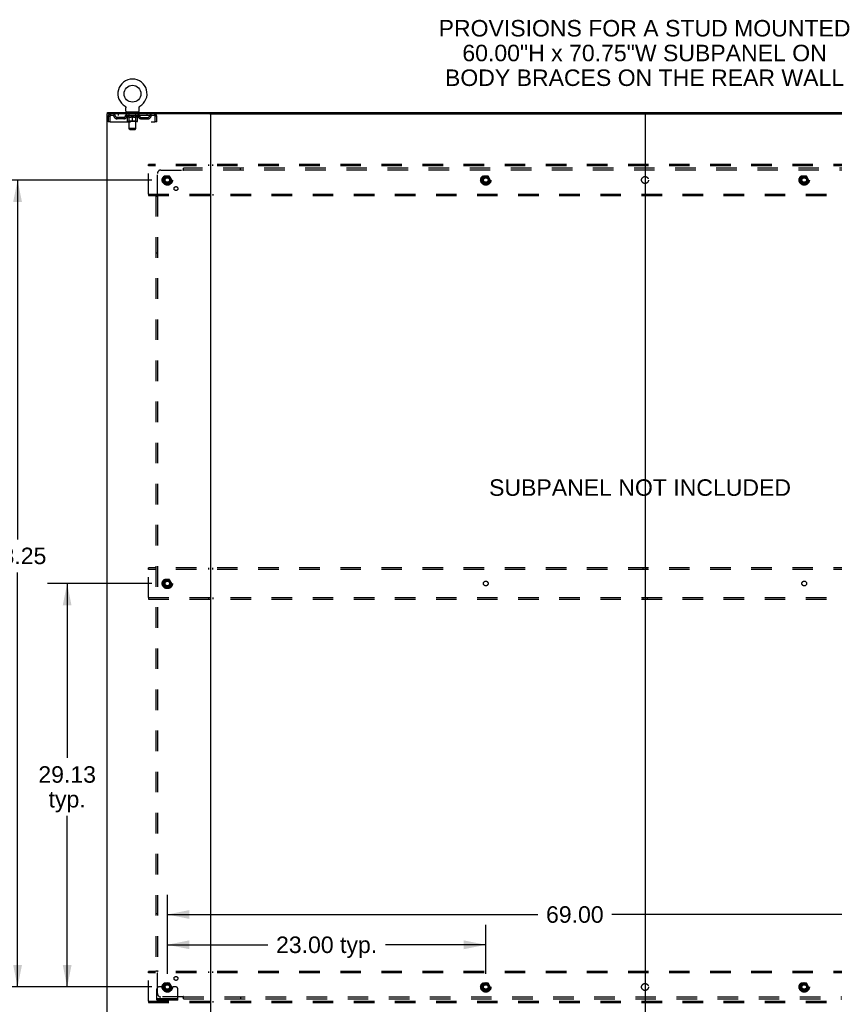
# Model space of a CAD drawing. Header units: inches. Extents: x 0 to 270, y 0 to 175.
# Tile 80 of 81: x 181 to 240, y 59 to 130. Entities that reach past the tile are written whole.
import ezdxf

# ---------------------------------------------------------------- set-up
doc = ezdxf.new("R2010")
doc.units = ezdxf.units.IN
doc.header["$LTSCALE"] = 14.84127
doc.header["$MEASUREMENT"] = 0
doc.linetypes.add('DOT', pattern=[0.2, 0.1, -0.1])
doc.linetypes.add('HIDDEN', pattern=[0.2, 0.1, -0.1])
doc.layers.get('0').update_dxf_attribs({"linetype": 'CONTINUOUS'})
for name, color, linetype in [('DEFAULT_2', 8, 'HIDDEN'), ('DIMENSIONS', 7, 'CONTINUOUS'), ('SUBPANEL', 7, 'CONTINUOUS')]:
    doc.layers.add(name, color=color, linetype=linetype)
doc.styles.get("Standard").update_dxf_attribs({"font": 'arial.ttf'})
doc.dimstyles.new('DIMSTYLE_1', dxfattribs={"dimtxt": 1.190476, "dimasz": 1.587302, "dimexe": 0.09, "dimexo": 0.07, "dimgap": 0.0375, "dimtad": 0, "dimtih": 1, "dimtoh": 1, "dimzin": 4, "dimdsep": 46, "dimtxsty": 'Standard', "dimblk": '_FILLED', "dimblk1": '_FILLED', "dimblk2": '_FILLED', "dimcen": 0.09, "dimadec": 3, "dimazin": 1, "dimtfac": 1, "dimtdec": 3, "dimtofl": 0, "dimtmove": 0, "dimatfit": 3, "dimldrblk": '_FILLED', "dimfxl": 0, "dimtolj": 1, "dimtzin": 4, "dimarcsym": 0})

# ---------------------------------------------------------------- blocks, each defined once
blk = doc.blocks.new('_FILLED')
at = {"color": 0, "linetype": 'ByBlock'}
blk.add_solid([(0, 0), (-1, 0.2), (-1, -0.2)], dxfattribs=at)
blk = doc.blocks.new('*D2')
at = {"layer": 'DIMENSIONS', "color": 2, "linetype": 'Continuous'}
for p, q in [((191.933, 60.924), (191.933, 64.454)), ((214.933, 60.924), (214.933, 64.454)), ((191.933, 63.025), (199.189, 63.025)), ((214.933, 63.025), (207.677, 63.025))]:
    blk.add_line(p, q, dxfattribs=at)
at = {"layer": 'DIMENSIONS', "color": 2, "linetype": 'Continuous', "xscale": 1.5873015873, "yscale": 1.5873015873, "zscale": 1.5873015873, "rotation": 180}
blk.add_blockref('_FILLED', (191.933, 63.025), dxfattribs=at)
at = {"layer": 'DIMENSIONS', "color": 2, "linetype": 'Continuous', "xscale": 1.5873015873, "yscale": 1.5873015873, "zscale": 1.5873015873}
blk.add_blockref('_FILLED', (214.933, 63.025), dxfattribs=at)
at = {"layer": 'DIMENSIONS', "color": 2, "linetype": 'Continuous', "insert": (203.433, 63.62), "char_height": 1.1905, "width": 7.29775, "attachment_point": 2, "line_spacing_factor": 0.9}
blk.add_mtext('23.00 typ.', dxfattribs=at)
blk = doc.blocks.new('*D3')
at = {"layer": 'DIMENSIONS', "color": 2, "linetype": 'Continuous'}
for p, q in [((190.822, 118.228), (179.683, 118.228)), ((181.112, 118.228), (181.112, 92.286)), ((181.112, 59.978), (181.112, 89.905)), ((190.822, 59.978), (179.683, 59.978))]:
    blk.add_line(p, q, dxfattribs=at)
at = {"layer": 'DIMENSIONS', "color": 2, "linetype": 'Continuous', "xscale": 1.5873015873, "yscale": 1.5873015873, "zscale": 1.5873015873}
for p, rotation in [((181.112, 118.228), 90), ((181.112, 59.978), 270)]:
    blk.add_blockref('_FILLED', p, dxfattribs=dict(at, rotation=rotation))
at = {"layer": 'DIMENSIONS', "color": 2, "linetype": 'Continuous', "insert": (181.112, 91.691), "char_height": 1.1905, "width": 4.16003, "attachment_point": 2, "line_spacing_factor": 0.9}
blk.add_mtext('58.25', dxfattribs=at)
blk = doc.blocks.new('*D4')
at = {"layer": 'DIMENSIONS', "color": 2, "linetype": 'Continuous'}
for p, q in [((191.933, 60.924), (191.933, 66.639)), ((260.933, 60.924), (260.933, 66.639)), ((191.933, 65.211), (218.687, 65.211)), ((260.933, 65.211), (224.038, 65.211))]:
    blk.add_line(p, q, dxfattribs=at)
at = {"layer": 'DIMENSIONS', "color": 2, "linetype": 'Continuous', "xscale": 1.5873015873, "yscale": 1.5873015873, "zscale": 1.5873015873, "rotation": 180}
blk.add_blockref('_FILLED', (191.933, 65.211), dxfattribs=at)
at = {"layer": 'DIMENSIONS', "color": 2, "linetype": 'Continuous', "xscale": 1.5873015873, "yscale": 1.5873015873, "zscale": 1.5873015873}
blk.add_blockref('_FILLED', (260.933, 65.211), dxfattribs=at)
at = {"layer": 'DIMENSIONS', "color": 2, "linetype": 'Continuous', "insert": (221.363, 65.806), "char_height": 1.1905, "width": 4.16003, "attachment_point": 2, "line_spacing_factor": 0.9}
blk.add_mtext('69.00', dxfattribs=at)
blk = doc.blocks.new('*D5')
at = {"layer": 'DIMENSIONS', "color": 2, "linetype": 'Continuous'}
for p, q in [((190.822, 89.103), (183.266, 89.103)), ((184.694, 89.103), (184.694, 76.508)), ((184.694, 59.978), (184.694, 72.342)), ((190.822, 59.978), (183.266, 59.978))]:
    blk.add_line(p, q, dxfattribs=at)
at = {"layer": 'DIMENSIONS', "color": 2, "linetype": 'Continuous', "xscale": 1.5873015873, "yscale": 1.5873015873, "zscale": 1.5873015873}
for p, rotation in [((184.694, 89.103), 90), ((184.694, 59.978), 270)]:
    blk.add_blockref('_FILLED', p, dxfattribs=dict(at, rotation=rotation))
at = {"layer": 'DIMENSIONS', "color": 2, "linetype": 'Continuous', "insert": (184.694, 75.913), "char_height": 1.1905, "width": 4.16003, "attachment_point": 2, "line_spacing_factor": 0.9}
blk.add_mtext('29.13\\Ptyp.', dxfattribs=at)

msp = doc.modelspace()

# ---------------------------------------------------------------- linework, layer by layer
at = {"color": 3, "linetype": 'Continuous'}
for p, q in [((187.558, 122.999), (187.558, 55.207)), ((194.999, 122.999), (187.558, 122.999)), ((187.61, 123.103), (265.256, 123.103)), ((195.058, 122.999), (195.058, 55.207))]:
    msp.add_line(p, q, dxfattribs=at)
at = {"color": 7, "linetype": 'Continuous'}
for p, q in [((187.61, 122.999), (187.61, 123.103)), ((188.876, 123.549), (188.876, 123.55)), ((188.876, 123.55), (188.879, 123.548)), ((188.879, 123.548), (188.881, 123.546)), ((188.881, 123.546), (188.883, 123.545)), ((188.883, 123.545), (188.886, 123.542)), ((188.886, 123.542), (188.89, 123.54)), ((188.89, 123.54), (188.893, 123.537)), ((188.893, 123.537), (188.896, 123.534)), ((188.896, 123.534), (188.9, 123.531)), ((188.9, 123.531), (188.903, 123.528)), ((188.903, 123.528), (188.906, 123.525)), ((188.906, 123.525), (188.908, 123.521)), ((188.908, 123.522), (188.911, 123.518)), ((188.911, 123.518), (188.914, 123.515)), ((188.914, 123.515), (188.916, 123.511)), ((188.916, 123.511), (188.918, 123.507)), ((188.918, 123.507), (188.921, 123.504)), ((188.921, 123.504), (188.923, 123.5)), ((188.923, 123.5), (188.925, 123.496)), ((188.925, 123.496), (188.927, 123.492)), ((188.926, 123.492), (188.928, 123.488)), ((188.928, 123.488), (188.93, 123.484)), ((188.93, 123.484), (188.931, 123.48)), ((188.937, 123.45), (188.937, 123.446)), ((188.937, 123.446), (188.937, 123.442)), ((188.937, 123.193), (188.937, 123.442)), ((188.974, 123.133), (188.974, 123.103)), ((189.849, 123.133), (188.974, 123.133)), ((189.849, 123.133), (189.849, 123.103)), ((189.887, 123.193), (189.887, 123.442)), ((189.892, 123.476), (189.893, 123.48)), ((189.893, 123.48), (189.894, 123.484)), ((189.894, 123.484), (189.896, 123.488)), ((189.896, 123.488), (189.897, 123.492)), ((189.897, 123.492), (189.899, 123.496)), ((189.899, 123.496), (189.901, 123.5)), ((189.901, 123.5), (189.903, 123.504)), ((189.903, 123.504), (189.905, 123.507)), ((189.905, 123.507), (189.908, 123.511)), ((189.908, 123.511), (189.91, 123.515)), ((189.91, 123.515), (189.913, 123.518)), ((189.913, 123.518), (189.916, 123.522)), ((189.916, 123.521), (189.918, 123.525)), ((189.918, 123.525), (189.921, 123.528)), ((189.921, 123.528), (189.924, 123.531)), ((189.924, 123.531), (189.927, 123.534)), ((189.927, 123.534), (189.931, 123.537)), ((189.931, 123.537), (189.934, 123.54)), ((189.934, 123.54), (189.938, 123.542)), ((189.937, 123.542), (189.941, 123.545)), ((189.941, 123.545), (189.943, 123.546)), ((189.941, 123.545), (189.943, 123.546)), ((189.943, 123.546), (189.945, 123.548)), ((189.945, 123.548), (189.948, 123.55)), ((189.948, 123.55), (189.948, 123.549)), ((194.999, 122.999), (257.867, 122.999)), ((226.433, 122.999), (226.433, 55.207))]:
    msp.add_line(p, q, dxfattribs=at)
for points in [[(188.931, 123.48), (188.932, 123.476), (188.933, 123.471), (188.934, 123.467), (188.935, 123.463), (188.936, 123.459), (188.936, 123.454), (188.937, 123.45), (188.937, 123.446)], [(189.887, 123.442), (189.887, 123.446), (189.887, 123.45), (189.888, 123.454), (189.888, 123.459), (189.889, 123.463), (189.89, 123.467), (189.89, 123.471), (189.892, 123.476)], [(189.887, 123.446), (189.887, 123.45), (189.888, 123.454), (189.888, 123.459), (189.889, 123.463)]]:
    msp.add_lwpolyline(points, dxfattribs=at)
msp.add_circle((189.412, 124.457), 0.609, dxfattribs=at)
for centre, radius, start, end in [((189.412, 124.457), 1.054, 300.39933, 239.60066), ((188.997, 123.193), 0.06, 180, 270), ((189.827, 123.193), 0.06, 270, 360)]:
    msp.add_arc(centre, radius, start, end, dxfattribs=at)
at = {"layer": 'DEFAULT_2', "color": 8, "linetype": 'HIDDEN'}
for p, q in [((187.829, 122.999), (187.829, 122.895)), ((188.381, 122.999), (188.381, 122.895)), ((188.876, 123.55), (188.876, 123.55)), ((188.881, 123.546), (188.883, 123.545)), ((188.974, 122.895), (188.974, 122.999)), ((189.067, 123.133), (189.067, 123.103)), ((189.102, 123.043), (189.102, 123.123)), ((189.171, 123.033), (189.112, 123.033)), ((189.163, 121.943), (189.163, 123.023)), ((189.712, 123.033), (189.653, 123.033)), ((189.661, 121.943), (189.661, 123.023)), ((189.722, 123.043), (189.722, 123.123)), ((189.757, 123.133), (189.757, 123.103)), ((189.849, 122.895), (189.849, 122.999)), ((190.443, 122.999), (190.443, 122.895)), ((190.995, 122.999), (190.995, 122.895)), ((190.997, 122.998), (190.995, 122.999)), ((187.662, 122.832), (187.662, 122.436)), ((187.662, 122.832), (187.766, 122.832)), ((187.766, 122.436), (187.662, 122.436)), ((187.766, 122.832), (187.766, 122.436)), ((187.796, 122.436), (187.796, 122.832)), ((187.796, 122.436), (191.028, 122.436)), ((190.995, 122.895), (187.829, 122.895)), ((188.297, 122.644), (188.297, 122.748)), ((188.78, 122.748), (188.297, 122.748)), ((188.78, 122.644), (188.297, 122.644)), ((188.547, 122.644), (188.547, 122.748)), ((188.906, 122.858), (188.906, 122.895)), ((189.033, 122.768), (188.906, 122.858)), ((189.918, 122.858), (188.906, 122.858)), ((188.913, 122.89), (188.913, 122.895)), ((188.92, 122.887), (188.92, 122.89)), ((188.92, 122.887), (189.904, 122.887)), ((188.927, 122.887), (188.927, 122.89)), ((188.928, 122.887), (188.928, 122.89)), ((188.936, 122.89), (188.936, 122.895)), ((188.949, 122.887), (188.949, 122.89)), ((188.951, 122.887), (188.951, 122.89)), ((188.974, 122.89), (188.974, 122.895)), ((188.985, 122.887), (188.985, 122.89)), ((188.987, 122.887), (188.987, 122.89)), ((189.151, 122.889), (188.99, 122.889)), ((189.024, 122.89), (189.024, 122.895)), ((189.025, 122.887), (189.025, 122.889)), ((189.026, 122.887), (189.026, 122.889)), ((189.028, 122.887), (189.028, 122.889)), ((189.033, 122.768), (189.041, 122.768)), ((189.034, 122.887), (189.034, 122.89)), ((189.034, 122.887), (189.034, 122.889)), ((189.037, 122.887), (189.037, 122.89)), ((189.039, 122.887), (189.039, 122.89)), ((189.041, 122.478), (189.041, 122.803)), ((189.043, 122.887), (189.043, 122.889)), ((189.054, 122.887), (189.054, 122.889)), ((189.069, 122.887), (189.069, 122.891)), ((189.069, 122.887), (189.069, 122.889)), ((189.753, 122.449), (189.071, 122.449)), ((189.085, 122.887), (189.085, 122.889)), ((189.087, 122.89), (189.087, 122.895)), ((189.094, 122.887), (189.094, 122.89)), ((189.098, 122.887), (189.098, 122.89)), ((189.105, 122.887), (189.105, 122.889)), ((189.114, 122.887), (189.114, 122.893)), ((189.126, 122.887), (189.126, 122.889)), ((189.129, 122.887), (189.129, 122.889)), ((189.162, 122.48), (189.13, 122.449)), ((189.151, 122.887), (189.151, 122.889)), ((189.204, 122.889), (189.155, 122.889)), ((189.155, 122.768), (189.299, 122.768)), ((189.159, 122.89), (189.159, 122.895)), ((189.162, 122.48), (189.162, 122.855)), ((189.662, 122.48), (189.162, 122.48)), ((189.164, 122.887), (189.164, 122.89)), ((189.168, 122.887), (189.168, 122.89)), ((189.173, 122.887), (189.173, 122.894)), ((189.176, 122.887), (189.176, 122.889)), ((189.185, 122.887), (189.185, 122.889)), ((189.204, 122.887), (189.204, 122.889)), ((189.264, 122.889), (189.217, 122.889)), ((189.233, 122.887), (189.233, 122.889)), ((189.239, 122.89), (189.239, 122.895)), ((189.242, 122.887), (189.242, 122.89)), ((189.244, 122.887), (189.244, 122.894)), ((189.246, 122.887), (189.246, 122.89)), ((189.252, 122.887), (189.252, 122.89)), ((189.264, 122.887), (189.264, 122.889)), ((189.328, 122.889), (189.285, 122.889)), ((189.295, 122.887), (189.295, 122.889)), ((189.32, 122.889), (189.382, 122.893)), ((189.324, 122.89), (189.324, 122.895)), ((189.324, 122.89), (189.324, 122.895)), ((189.324, 122.895), (189.324, 122.895)), ((189.324, 122.887), (189.324, 122.89)), ((189.328, 122.887), (189.328, 122.89)), ((189.328, 122.887), (189.328, 122.889)), ((189.329, 122.887), (189.329, 122.89)), ((189.357, 122.889), (189.408, 122.889)), ((189.361, 122.887), (189.361, 122.889)), ((189.365, 122.889), (189.365, 122.892)), ((189.382, 122.889), (189.382, 122.893)), ((189.395, 122.887), (189.395, 122.889)), ((189.41, 122.89), (189.41, 122.89)), ((189.41, 122.887), (189.41, 122.89)), ((189.41, 122.887), (189.41, 122.89)), ((189.412, 122.89), (189.412, 122.895)), ((189.412, 122.895), (189.503, 122.889)), ((189.412, 122.449), (189.412, 122.803)), ((189.414, 122.887), (189.414, 122.89)), ((189.414, 122.887), (189.414, 122.89)), ((189.414, 122.89), (189.414, 122.89)), ((189.429, 122.887), (189.429, 122.889)), ((189.429, 122.889), (189.467, 122.889)), ((189.463, 122.887), (189.463, 122.889)), ((189.495, 122.887), (189.495, 122.89)), ((189.495, 122.887), (189.495, 122.889)), ((189.496, 122.887), (189.496, 122.89)), ((189.496, 122.889), (189.539, 122.889)), ((189.499, 122.89), (189.499, 122.895)), ((189.499, 122.895), (189.5, 122.895)), ((189.499, 122.887), (189.499, 122.89)), ((189.5, 122.89), (189.5, 122.895)), ((189.525, 122.768), (189.669, 122.768)), ((189.529, 122.887), (189.529, 122.889)), ((189.56, 122.887), (189.56, 122.889)), ((189.56, 122.889), (189.607, 122.889)), ((189.572, 122.887), (189.572, 122.89)), ((189.578, 122.887), (189.578, 122.89)), ((189.58, 122.887), (189.58, 122.894)), ((189.582, 122.887), (189.582, 122.89)), ((189.585, 122.89), (189.585, 122.895)), ((189.591, 122.887), (189.591, 122.889)), ((189.62, 122.887), (189.62, 122.889)), ((189.62, 122.889), (189.669, 122.889)), ((189.639, 122.887), (189.639, 122.889)), ((189.648, 122.887), (189.648, 122.889)), ((189.651, 122.887), (189.651, 122.894)), ((189.656, 122.887), (189.656, 122.89)), ((189.66, 122.887), (189.66, 122.89)), ((189.662, 122.48), (189.662, 122.855)), ((189.662, 122.48), (189.694, 122.449)), ((189.665, 122.89), (189.665, 122.895)), ((189.673, 122.887), (189.673, 122.889)), ((189.673, 122.889), (189.834, 122.889)), ((189.695, 122.887), (189.695, 122.889)), ((189.697, 122.887), (189.697, 122.889)), ((189.71, 122.887), (189.71, 122.893)), ((189.719, 122.887), (189.719, 122.889)), ((189.726, 122.887), (189.726, 122.89)), ((189.73, 122.887), (189.73, 122.89)), ((189.737, 122.89), (189.737, 122.895)), ((189.738, 122.887), (189.738, 122.889)), ((189.755, 122.887), (189.755, 122.891)), ((189.755, 122.887), (189.755, 122.889)), ((189.77, 122.887), (189.77, 122.889)), ((189.781, 122.887), (189.781, 122.889)), ((189.782, 122.478), (189.782, 122.803)), ((189.782, 122.768), (189.791, 122.768)), ((189.784, 122.887), (189.784, 122.89)), ((189.787, 122.887), (189.787, 122.89)), ((189.79, 122.887), (189.79, 122.89)), ((189.79, 122.887), (189.79, 122.889)), ((189.791, 122.768), (189.918, 122.858)), ((189.796, 122.887), (189.796, 122.889)), ((189.798, 122.887), (189.798, 122.889)), ((189.799, 122.887), (189.799, 122.889)), ((189.8, 122.89), (189.8, 122.895)), ((189.837, 122.887), (189.837, 122.89)), ((189.839, 122.887), (189.839, 122.89)), ((189.85, 122.89), (189.85, 122.895)), ((189.873, 122.887), (189.873, 122.89)), ((189.875, 122.887), (189.875, 122.89)), ((189.888, 122.89), (189.888, 122.895)), ((189.896, 122.887), (189.896, 122.89)), ((189.896, 122.887), (189.896, 122.89)), ((189.904, 122.887), (189.904, 122.89)), ((189.91, 122.89), (189.91, 122.895)), ((189.918, 122.858), (189.918, 122.895)), ((190.044, 122.748), (190.527, 122.748)), ((190.044, 122.644), (190.527, 122.644)), ((190.277, 122.644), (190.277, 122.748)), ((190.527, 122.644), (190.527, 122.748)), ((191.028, 122.832), (191.028, 122.436)), ((191.058, 122.436), (191.058, 122.832)), ((191.162, 122.832), (191.058, 122.832)), ((191.162, 122.436), (191.058, 122.436)), ((191.162, 122.436), (191.162, 122.832)), ((189.223, 121.883), (189.163, 121.943)), ((189.661, 121.943), (189.163, 121.943)), ((189.223, 121.883), (189.601, 121.883)), ((189.601, 121.883), (189.661, 121.943)), ((190.558, 119.249), (190.558, 119.353)), ((262.308, 119.353), (190.558, 119.353)), ((190.558, 117.207), (190.558, 119.249)), ((262.308, 119.249), (190.558, 119.249)), ((194.908, 119.353), (194.908, 119.249)), ((195.208, 119.249), (195.208, 119.353)), ((226.283, 119.353), (226.283, 119.249)), ((226.583, 119.249), (226.583, 119.353)), ((191.77, 118.5), (191.615, 118.233)), ((191.615, 118.223), (191.77, 117.955)), ((192.087, 118.505), (191.779, 118.505)), ((192.25, 118.233), (192.096, 118.5)), ((192.096, 117.955), (192.25, 118.223)), ((214.77, 118.5), (214.615, 118.233)), ((214.615, 118.223), (214.77, 117.955)), ((215.087, 118.505), (214.779, 118.505)), ((215.25, 118.233), (215.096, 118.5)), ((215.096, 117.955), (215.25, 118.223)), ((237.77, 118.5), (237.615, 118.233)), ((237.615, 118.223), (237.77, 117.955)), ((238.087, 118.505), (237.779, 118.505)), ((238.25, 118.233), (238.096, 118.5)), ((238.096, 117.955), (238.25, 118.223)), ((192.087, 117.95), (191.779, 117.95)), ((215.087, 117.95), (214.779, 117.95)), ((238.087, 117.95), (237.779, 117.95)), ((190.558, 117.207), (190.558, 117.103)), ((190.558, 117.207), (262.308, 117.207)), ((190.558, 117.103), (262.308, 117.103)), ((194.908, 117.207), (194.908, 117.103)), ((195.208, 117.207), (195.208, 117.103)), ((226.283, 117.207), (226.283, 117.103)), ((226.583, 117.207), (226.583, 117.103)), ((190.558, 90.124), (190.558, 90.228)), ((262.308, 90.228), (190.558, 90.228)), ((190.558, 88.082), (190.558, 90.124)), ((262.308, 90.124), (190.558, 90.124)), ((194.908, 90.228), (194.908, 90.124)), ((195.208, 90.124), (195.208, 90.228)), ((226.283, 90.228), (226.283, 90.124)), ((226.583, 90.124), (226.583, 90.228)), ((191.77, 89.375), (191.615, 89.108)), ((191.615, 89.098), (191.77, 88.83)), ((192.087, 89.38), (191.779, 89.38)), ((192.25, 89.108), (192.096, 89.375)), ((192.096, 88.83), (192.25, 89.098)), ((192.087, 88.825), (191.779, 88.825)), ((190.558, 88.082), (190.558, 87.978)), ((190.558, 88.082), (262.308, 88.082)), ((190.558, 87.978), (262.308, 87.978)), ((194.908, 88.082), (194.908, 87.978)), ((195.208, 88.082), (195.208, 87.978)), ((226.283, 88.082), (226.283, 87.978)), ((226.583, 88.082), (226.583, 87.978)), ((190.558, 60.999), (190.558, 61.103)), ((262.308, 61.103), (190.558, 61.103)), ((190.558, 58.957), (190.558, 60.999)), ((262.308, 60.999), (190.558, 60.999)), ((194.908, 61.103), (194.908, 60.999)), ((195.208, 60.999), (195.208, 61.103)), ((226.283, 61.103), (226.283, 60.999)), ((226.583, 60.999), (226.583, 61.103)), ((191.183, 59.03), (191.183, 59.853)), ((191.397, 59.978), (191.308, 59.978)), ((191.519, 59.978), (191.397, 59.978)), ((191.758, 59.978), (191.519, 59.978)), ((191.77, 60.25), (191.615, 59.983)), ((191.615, 59.973), (191.77, 59.705)), ((192.087, 60.255), (191.779, 60.255)), ((192.25, 59.983), (192.096, 60.25)), ((192.096, 59.705), (192.25, 59.973)), ((192.108, 59.978), (192.347, 59.978)), ((192.469, 59.978), (192.347, 59.978)), ((192.558, 59.978), (192.469, 59.978)), ((192.683, 59.03), (192.683, 59.853)), ((214.77, 60.25), (214.615, 59.983)), ((214.615, 59.973), (214.77, 59.705)), ((215.087, 60.255), (214.779, 60.255)), ((215.25, 59.983), (215.096, 60.25)), ((215.096, 59.705), (215.25, 59.973)), ((237.77, 60.25), (237.615, 59.983)), ((237.615, 59.973), (237.77, 59.705)), ((238.087, 60.255), (237.779, 60.255)), ((238.25, 59.983), (238.096, 60.25)), ((238.096, 59.705), (238.25, 59.973)), ((192.683, 59.134), (191.183, 59.134)), ((192.683, 59.03), (191.183, 59.03)), ((191.43, 59.03), (191.43, 59.134)), ((191.686, 59.03), (191.686, 59.134)), ((192.087, 59.7), (191.779, 59.7)), ((192.18, 59.03), (192.18, 59.134)), ((192.436, 59.03), (192.436, 59.134)), ((215.087, 59.7), (214.779, 59.7)), ((238.087, 59.7), (237.779, 59.7)), ((190.558, 58.957), (190.558, 58.853)), ((190.558, 58.957), (262.308, 58.957)), ((190.558, 58.853), (262.308, 58.853)), ((194.908, 58.957), (194.908, 58.853)), ((195.208, 58.957), (195.208, 58.853)), ((226.283, 58.957), (226.283, 58.853)), ((226.583, 58.957), (226.583, 58.853))]:
    msp.add_line(p, q, dxfattribs=at)
for points in [[(187.829, 122.999), (187.827, 122.998), (187.824, 122.995), (187.822, 122.989), (187.82, 122.982), (187.817, 122.973), (187.815, 122.962), (187.812, 122.95), (187.81, 122.936), (187.808, 122.921), (187.805, 122.904), (187.803, 122.887), (187.801, 122.869), (187.798, 122.851), (187.796, 122.832)], [(190.997, 122.998), (191, 122.995), (191.002, 122.989), (191.004, 122.982), (191.007, 122.973), (191.009, 122.962), (191.011, 122.95), (191.014, 122.936), (191.016, 122.921), (191.019, 122.904), (191.021, 122.887), (191.023, 122.869), (191.026, 122.851), (191.028, 122.832)], [(187.829, 122.895), (187.827, 122.894), (187.824, 122.893), (187.822, 122.891), (187.82, 122.889), (187.817, 122.885), (187.815, 122.881), (187.812, 122.876), (187.81, 122.871), (187.808, 122.865), (187.805, 122.859), (187.803, 122.853), (187.801, 122.846), (187.798, 122.839), (187.796, 122.832)], [(189.161, 122.768), (189.142, 122.772), (189.122, 122.776), (189.102, 122.782), (189.082, 122.788), (189.062, 122.795), (189.041, 122.803)], [(189.041, 122.802), (189.061, 122.795), (189.08, 122.788), (189.099, 122.782), (189.118, 122.777), (189.137, 122.772), (189.155, 122.768)], [(189.412, 122.803), (189.391, 122.795), (189.371, 122.788), (189.351, 122.782), (189.331, 122.776), (189.311, 122.772), (189.291, 122.768)], [(189.299, 122.768), (189.318, 122.772), (189.336, 122.777), (189.355, 122.782), (189.374, 122.788), (189.393, 122.794), (189.412, 122.802)], [(189.533, 122.768), (189.513, 122.772), (189.493, 122.777), (189.473, 122.782), (189.453, 122.788), (189.433, 122.795), (189.412, 122.803)], [(189.412, 122.802), (189.431, 122.794), (189.451, 122.788), (189.469, 122.782), (189.488, 122.776), (189.506, 122.772), (189.525, 122.768)], [(189.782, 122.803), (189.762, 122.795), (189.742, 122.788), (189.722, 122.782), (189.702, 122.776), (189.682, 122.772), (189.663, 122.768)], [(189.669, 122.768), (189.687, 122.772), (189.706, 122.777), (189.725, 122.782), (189.744, 122.788), (189.763, 122.795), (189.782, 122.802)], [(191.004, 122.889), (191.002, 122.891), (191, 122.893), (190.997, 122.894), (190.995, 122.895)], [(191.004, 122.889), (191.007, 122.885), (191.009, 122.881), (191.011, 122.876), (191.014, 122.871), (191.016, 122.865), (191.019, 122.859), (191.021, 122.853), (191.023, 122.846), (191.026, 122.839), (191.028, 122.832)]]:
    msp.add_lwpolyline(points, dxfattribs=at)
for centre, radius in [((191.933, 118.228), 0.372), ((191.933, 118.228), 0.356), ((191.933, 118.228), 0.312), ((191.933, 118.228), 0.204), ((191.933, 118.228), 0.188), ((191.933, 118.228), 0.183), ((191.933, 118.228), 0.165), ((214.933, 118.228), 0.372), ((214.933, 118.228), 0.356), ((214.933, 118.228), 0.312), ((214.933, 118.228), 0.204), ((214.933, 118.228), 0.188), ((214.933, 118.228), 0.183), ((214.933, 118.228), 0.165), ((237.933, 118.228), 0.372), ((237.933, 118.228), 0.356), ((237.933, 118.228), 0.312), ((237.933, 118.228), 0.204), ((237.933, 118.228), 0.188), ((237.933, 118.228), 0.183), ((237.933, 118.228), 0.165), ((191.933, 89.103), 0.372), ((191.933, 89.103), 0.356), ((191.933, 89.103), 0.312), ((191.933, 89.103), 0.204), ((191.933, 89.103), 0.188), ((191.933, 89.103), 0.183), ((191.933, 89.103), 0.165), ((191.933, 59.978), 0.372), ((191.933, 59.978), 0.356), ((191.933, 59.978), 0.312), ((191.933, 59.978), 0.204), ((191.933, 59.978), 0.188), ((191.933, 59.978), 0.183), ((191.933, 59.978), 0.165), ((214.933, 59.978), 0.372), ((214.933, 59.978), 0.356), ((214.933, 59.978), 0.312), ((214.933, 59.978), 0.204), ((214.933, 59.978), 0.188), ((214.933, 59.978), 0.183), ((214.933, 59.978), 0.165), ((237.933, 59.978), 0.372), ((237.933, 59.978), 0.356), ((237.933, 59.978), 0.312), ((237.933, 59.978), 0.204), ((237.933, 59.978), 0.188), ((237.933, 59.978), 0.183), ((237.933, 59.978), 0.165)]:
    msp.add_circle(centre, radius, dxfattribs=at)
at = {"layer": 'DEFAULT_2', "color": 8, "linetype": 'DOT'}
for centre in [(191.933, 118.228), (214.933, 118.228), (237.933, 118.228), (191.933, 89.103), (214.933, 89.103), (237.933, 89.103), (191.933, 59.978), (214.933, 59.978), (237.933, 59.978)]:
    msp.add_circle(centre, 0.17, dxfattribs=at)
at = {"layer": 'DEFAULT_2', "color": 8, "linetype": 'HIDDEN'}
for centre, radius, start, end in [((187.829, 122.832), 0.167, 90, 180), ((188.008, 122.832), 0.167, 8.07163, 90), ((189.069, 122.832), 0.167, 90, 171.92837), ((189.092, 123.123), 0.01, 0, 90), ((189.112, 123.043), 0.01, 180, 270), ((189.153, 123.023), 0.01, 0, 90), ((189.671, 123.023), 0.01, 90, 180), ((189.712, 123.043), 0.01, 270, 360), ((189.732, 123.123), 0.01, 90, 180), ((189.754, 122.832), 0.167, 8.07163, 90), ((190.816, 122.832), 0.167, 90, 171.92837), ((190.995, 122.832), 0.167, 0, 90), ((187.829, 122.832), 0.063, 90, 180), ((188.009, 122.832), 0.0625, 7.98631, 90), ((188.297, 122.873), 0.229, 187.98631, 270), ((188.297, 122.873), 0.125, 188.07163, 270), ((188.78, 122.873), 0.125, 270, 351.92837), ((188.78, 122.873), 0.229, 270, 352.01369), ((189.069, 122.832), 0.0625, 90, 172.01369), ((189.071, 122.478), 0.0296, 180, 270), ((189.13, 122.855), 0.0318, 0, 90), ((189.694, 122.855), 0.0318, 90, 180), ((189.753, 122.478), 0.0296, 270, 360), ((189.755, 122.832), 0.0625, 7.98631, 90), ((190.044, 122.873), 0.229, 187.98631, 270), ((190.044, 122.873), 0.125, 188.07163, 270), ((190.527, 122.873), 0.125, 270, 351.92837), ((190.527, 122.873), 0.229, 270, 352.01369), ((190.815, 122.832), 0.0625, 90, 172.01369), ((190.995, 122.832), 0.063, 0, 90), ((191.624, 118.228), 0.01, 150.01268, 209.98829), ((191.779, 118.495), 0.01, 90.01235, 149.98915), ((192.087, 118.495), 0.01, 30.01204, 89.98872), ((192.242, 118.228), 0.01, 330.01268, 29.98829), ((214.624, 118.228), 0.01, 150.01268, 209.98829), ((214.779, 118.495), 0.01, 90.01235, 149.98915), ((215.087, 118.495), 0.01, 30.01204, 89.98872), ((215.242, 118.228), 0.01, 330.01268, 29.98829), ((237.624, 118.228), 0.01, 150.01268, 209.98829), ((237.779, 118.495), 0.01, 90.01235, 149.98915), ((238.087, 118.495), 0.01, 30.01204, 89.98872), ((238.242, 118.228), 0.01, 330.01268, 29.98829), ((191.779, 117.96), 0.01, 210.01204, 269.98872), ((192.087, 117.96), 0.01, 270.01235, 329.98915), ((214.779, 117.96), 0.01, 210.01204, 269.98872), ((215.087, 117.96), 0.01, 270.01235, 329.98915), ((237.779, 117.96), 0.01, 210.01204, 269.98872), ((238.087, 117.96), 0.01, 270.01235, 329.98915), ((191.624, 89.103), 0.01, 150.01268, 209.98829), ((191.779, 89.37), 0.01, 90.01235, 149.98915), ((192.087, 89.37), 0.01, 30.01204, 89.98872), ((192.242, 89.103), 0.01, 330.01268, 29.98829), ((191.779, 88.835), 0.01, 210.01204, 269.98872), ((192.087, 88.835), 0.01, 270.01235, 329.98915), ((191.308, 59.853), 0.125, 90, 180), ((191.624, 59.978), 0.01, 150.01268, 209.98829), ((191.933, 59.978), 0.175, 180, 360), ((191.779, 60.245), 0.01, 90.01235, 149.98915), ((191.779, 59.71), 0.01, 210.01204, 269.98872), ((192.087, 60.245), 0.01, 30.01204, 89.98872), ((192.087, 59.71), 0.01, 270.01235, 329.98915), ((192.242, 59.978), 0.01, 330.01268, 29.98829), ((192.558, 59.853), 0.125, 0, 90), ((214.624, 59.978), 0.01, 150.01268, 209.98829), ((214.779, 60.245), 0.01, 90.01235, 149.98915), ((214.779, 59.71), 0.01, 210.01204, 269.98872), ((215.087, 60.245), 0.01, 30.01204, 89.98872), ((215.087, 59.71), 0.01, 270.01235, 329.98915), ((215.242, 59.978), 0.01, 330.01268, 29.98829), ((237.624, 59.978), 0.01, 150.01268, 209.98829), ((237.779, 60.245), 0.01, 90.01235, 149.98915), ((237.779, 59.71), 0.01, 210.01204, 269.98872), ((238.087, 60.245), 0.01, 30.01204, 89.98872), ((238.087, 59.71), 0.01, 270.01235, 329.98915), ((238.242, 59.978), 0.01, 330.01268, 29.98829)]:
    msp.add_arc(centre, radius, start, end, dxfattribs=at)
for centre, major_axis, ratio, start_param, end_param in [((189.412, 122.895), (0.506, 0.005), 0.05963, 2.96643, 3.140963), ((188.89, 122.885), (0.158, 0), 0.060556, 0.430652, 1.470503), ((189.412, 122.895), (0.506, 0), 0.060556, -3.141593, -2.96706), ((188.89, 122.88), (0.158, 0.002), 0.05963, 1.376596, 1.469874), ((189.412, 122.895), (0.506, 0.011), 0.05688, 2.791345, 2.965878), ((188.87, 122.885), (0.158, 0.002), 0.05963, 0.25549, 1.295341), ((188.925, 122.885), (0.158, -0.002), 0.05963, 0.605815, 1.645666), ((189.412, 122.895), (0.506, -0.005), 0.05963, -2.96643, -2.791898), ((188.925, 122.88), (0.158, 0), 0.060556, 1.551758, 1.645036), ((188.87, 122.88), (0.158, 0.003), 0.05688, 1.20151, 1.294789), ((188.926, 122.882), (0.131, 0.001), 0.05963, 1.065228, 1.614276), ((188.91, 122.882), (0.131, 0.003), 0.05688, 0.890143, 1.43919), ((188.957, 122.882), (0.131, 0), 0.060556, 1.240391, 1.789438), ((189.412, 122.895), (0.506, 0.015), 0.052395, 2.616403, 2.790936), ((188.867, 122.885), (0.158, 0.003), 0.05688, 0.080405, 1.120256), ((188.975, 122.885), (0.158, -0.003), 0.05688, 0.7809, 1.820751), ((189.412, 122.895), (0.506, -0.011), 0.05688, -2.791345, -2.616812), ((188.975, 122.88), (0.158, -0.002), 0.05963, 1.72692, 1.820198), ((188.867, 122.88), (0.158, 0.005), 0.052395, 1.026568, 1.119847), ((188.91, 122.882), (0.131, 0.004), 0.052395, 0.715201, 1.264248), ((189.001, 122.882), (0.131, -0.001), 0.05963, 1.415553, 1.9646), ((189.412, 122.895), (0.506, 0.02), 0.046319, 2.441654, 2.616187), ((189.039, 122.885), (0.158, -0.005), 0.052395, 0.955842, 1.995693), ((189.412, 122.895), (0.506, -0.015), 0.052395, -2.616403, -2.44187), ((188.881, 122.885), (0.158, 0.005), 0.052395, -0.094537, 0.945314), ((189.039, 122.88), (0.158, -0.003), 0.05688, 1.902006, 1.995284), ((188.881, 122.88), (0.158, 0.006), 0.046319, 0.851819, 0.945098), ((188.925, 122.882), (0.131, 0.005), 0.046319, 0.540452, 1.089499), ((189.058, 122.882), (0.131, -0.003), 0.05688, 1.590638, 2.139686), ((189.412, 122.895), (0.506, 0.024), 0.038841, 2.267123, 2.441656), ((189.113, 122.885), (0.158, -0.006), 0.046319, 1.130591, 2.170442), ((188.911, 122.885), (0.158, 0.006), 0.046319, -0.269286, 0.770565), ((189.412, 122.895), (0.506, -0.02), 0.046319, -2.441654, -2.267121), ((189.113, 122.88), (0.158, -0.005), 0.052395, 2.076947, 2.170226), ((188.911, 122.88), (0.158, 0.007), 0.038841, 0.677289, 0.770567), ((188.954, 122.882), (0.131, 0.006), 0.038841, 0.365921, 0.914969), ((189.126, 122.882), (0.131, -0.004), 0.052395, 1.76558, 2.314627), ((189.412, 122.895), (0.506, 0.027), 0.030195, 2.09281, 2.267343), ((189.197, 122.885), (0.158, -0.007), 0.038841, 1.305122, 2.344973), ((188.956, 122.885), (0.158, 0.007), 0.038841, -0.443817, 0.596034), ((189.412, 122.895), (0.506, -0.024), 0.038841, -2.267123, -2.092591), ((189.197, 122.88), (0.158, -0.006), 0.046319, 2.251696, 2.344975), ((188.956, 122.88), (0.158, 0.008), 0.030195, 0.502975, 0.596254), ((188.998, 122.882), (0.131, 0.007), 0.030195, 0.191608, 0.740655), ((189.202, 122.882), (0.131, -0.005), 0.046319, 1.940329, 2.489376), ((189.014, 122.885), (0.158, 0.008), 0.030195, -0.61813, 0.421721), ((189.412, 122.895), (0.506, 0.029), 0.020645, 1.918687, 2.09322), ((189.287, 122.885), (0.158, -0.008), 0.030195, 1.479435, 2.519286), ((189.412, 122.895), (0.506, -0.027), 0.030195, -2.09281, -1.918277), ((189.287, 122.88), (0.158, -0.007), 0.038841, 2.426227, 2.519505), ((189.014, 122.88), (0.158, 0.009), 0.020645, 0.328852, 0.422131), ((189.054, 122.882), (0.131, 0.007), 0.020645, 0.017485, 0.566532), ((189.285, 122.882), (0.131, -0.006), 0.038841, 2.11486, 2.663907), ((189.085, 122.885), (0.158, 0.009), 0.020645, -0.792253, 0.247598), ((189.412, 122.895), (0.506, 0.03), 0.010478, 1.744704, 1.919237), ((189.381, 122.885), (0.158, -0.009), 0.020645, 1.653558, 2.693409), ((189.412, 122.895), (0.506, -0.029), 0.020645, -1.918687, -1.744154), ((189.381, 122.88), (0.158, -0.008), 0.030195, 2.60054, 2.693819), ((189.085, 122.88), (0.158, 0.009), 0.010478, 0.154869, 0.248148), ((189.12, 122.882), (0.131, 0.008), 0.010478, 6.126688, 6.675735), ((189.371, 122.882), (0.131, -0.007), 0.030195, 2.289173, 2.83822), ((189.166, 122.885), (0.158, 0.009), 0.010478, -0.966236, -0.000846), ((189.476, 122.885), (0.158, -0.009), 0.010478, 1.827541, 2.867392), ((189.412, 122.895), (0.506, -0.03), 0.010478, -1.744704, -1.570171), ((189.476, 122.88), (0.158, -0.009), 0.020645, 2.774664, 2.867942), ((189.459, 122.882), (0.131, -0.007), 0.020645, 2.463296, 3.012344), ((189.347, 122.885), (0.158, 0.009), 0.010478, 0.274201, 1.314052), ((189.279, 122.882), (0.131, 0.008), 0.010478, -0.000298, 0.504314), ((189.254, 122.88), (0.158, 0.009), 0.010478, 0.192946, 0.399283), ((189.412, 122.895), (0.506, 0.03), 0.010478, -1.578586, -1.396888), ((189.57, 122.88), (0.158, -0.009), 0.010478, 2.948646, 3.041925), ((189.545, 122.882), (0.131, -0.008), 0.010478, 2.637279, 3.142076), ((189.442, 122.885), (0.158, 0.009), 0.020645, 0.448184, 1.488034), ((189.365, 122.882), (0.131, 0.007), 0.020645, 0.129249, 0.678296), ((189.347, 122.88), (0.158, 0.009), 0.020645, 0.273651, 0.366929), ((189.658, 122.885), (0.158, -0.009), 0.010478, -3.140747, -2.175357), ((189.412, 122.895), (0.506, 0.029), 0.020645, -1.397439, -1.222906), ((189.412, 122.895), (0.506, -0.03), 0.010478, 1.222355, 1.396888), ((189.537, 122.885), (0.158, 0.008), 0.030195, 0.622307, 1.662158), ((189.453, 122.882), (0.131, 0.007), 0.030195, 0.303372, 0.852419), ((189.703, 122.882), (0.131, -0.008), 0.010478, 2.749043, 3.29809), ((189.739, 122.885), (0.158, -0.009), 0.020645, 2.893995, 3.933846), ((189.442, 122.88), (0.158, 0.008), 0.030195, 0.447774, 0.541052), ((189.739, 122.88), (0.158, -0.009), 0.010478, 2.893445, 2.986723), ((189.412, 122.895), (0.506, 0.027), 0.030195, -1.223315, -1.048783), ((189.412, 122.895), (0.506, -0.029), 0.020645, 1.048373, 1.222906), ((189.627, 122.885), (0.158, 0.007), 0.038841, 0.79662, 1.836471), ((189.539, 122.882), (0.131, 0.006), 0.038841, 0.477686, 1.026733), ((189.77, 122.882), (0.131, -0.007), 0.020645, 2.57506, 3.124108), ((189.809, 122.885), (0.158, -0.008), 0.030195, 2.719872, 3.759723), ((189.711, 122.885), (0.158, 0.006), 0.046319, 0.971151, 2.011002), ((189.537, 122.88), (0.158, 0.007), 0.038841, 0.622087, 0.715366), ((189.809, 122.88), (0.158, -0.009), 0.020645, 2.719462, 2.812741), ((189.412, 122.895), (0.506, 0.024), 0.038841, -1.049002, -0.874469), ((189.412, 122.895), (0.506, -0.027), 0.030195, 0.87425, 1.048783), ((189.622, 122.882), (0.131, 0.005), 0.046319, 0.652216, 1.201263), ((189.785, 122.885), (0.158, 0.005), 0.052395, 1.1459, 2.185751), ((189.826, 122.882), (0.131, -0.007), 0.030195, 2.400937, 2.949985), ((189.868, 122.885), (0.158, -0.007), 0.038841, 2.545558, 3.585409), ((189.698, 122.882), (0.131, 0.004), 0.052395, 0.826965, 1.376012), ((189.627, 122.88), (0.158, 0.006), 0.046319, 0.796618, 0.889896), ((189.868, 122.88), (0.158, -0.008), 0.030195, 2.545339, 2.638617), ((189.849, 122.885), (0.158, 0.003), 0.05688, 1.320842, 2.360692), ((189.412, 122.895), (0.506, 0.02), 0.046319, -0.874471, -0.699939), ((189.412, 122.895), (0.506, -0.024), 0.038841, 0.699936, 0.874469), ((189.913, 122.885), (0.158, -0.006), 0.046319, 2.371028, 3.410879), ((189.87, 122.882), (0.131, -0.006), 0.038841, 2.226624, 2.775671), ((189.899, 122.885), (0.158, 0.002), 0.05963, 1.495927, 2.535778), ((189.766, 122.882), (0.131, 0.003), 0.05688, 1.001907, 1.550954), ((189.943, 122.885), (0.158, -0.005), 0.052395, 2.196279, 3.23613), ((189.711, 122.88), (0.158, 0.005), 0.052395, 0.971367, 1.064645), ((189.899, 122.882), (0.131, -0.005), 0.046319, 2.052093, 2.601141), ((189.934, 122.885), (0.158, 0), 0.060556, 1.671089, 2.71094), ((189.913, 122.88), (0.158, -0.007), 0.038841, 2.371026, 2.464304), ((189.956, 122.885), (0.158, -0.003), 0.05688, 2.021337, 3.061188), ((189.412, 122.895), (0.506, 0.015), 0.052395, -0.699723, -0.52519), ((189.412, 122.895), (0.506, -0.02), 0.046319, 0.525406, 0.699939), ((189.953, 122.885), (0.158, -0.002), 0.05963, 1.846251, 2.886102), ((189.823, 122.882), (0.131, 0.001), 0.05963, 1.176993, 1.72604), ((189.914, 122.882), (0.131, -0.004), 0.052395, 1.877344, 2.426392), ((189.867, 122.882), (0.131, 0), 0.060556, 1.352155, 1.901202), ((189.914, 122.882), (0.131, -0.003), 0.05688, 1.702402, 2.25145), ((189.898, 122.882), (0.131, -0.001), 0.05963, 1.527317, 2.076364), ((189.785, 122.88), (0.158, 0.003), 0.05688, 1.146309, 1.239587), ((189.943, 122.88), (0.158, -0.006), 0.046319, 2.196495, 2.289773), ((189.412, 122.895), (0.506, 0.011), 0.05688, -0.524781, -0.350248), ((189.412, 122.895), (0.506, -0.015), 0.052395, 0.350657, 0.52519), ((189.849, 122.88), (0.158, 0.002), 0.05963, 1.321394, 1.414673), ((189.956, 122.88), (0.158, -0.005), 0.052395, 2.021746, 2.115024), ((189.412, 122.895), (0.506, 0.005), 0.05963, -0.349695, -0.175162), ((189.412, 122.895), (0.506, -0.011), 0.05688, 0.175715, 0.350248), ((189.899, 122.88), (0.158, 0), 0.060556, 1.496556, 1.589835), ((189.953, 122.88), (0.158, -0.003), 0.05688, 1.846804, 1.940083), ((189.934, 122.88), (0.158, -0.002), 0.05963, 1.671719, 1.764997), ((189.412, 122.895), (0.506, 0), 0.060556, -0.174533, 0), ((189.412, 122.895), (0.506, -0.005), 0.05963, 0.000629, 0.175162)]:
    msp.add_ellipse(centre, major_axis=major_axis, ratio=ratio, start_param=start_param, end_param=end_param, dxfattribs=at)
at = {"layer": 'SUBPANEL', "color": 8, "linetype": 'HIDDEN'}
for p, q in [((191.214, 117.107), (191.214, 118.697)), ((191.464, 118.947), (193.054, 118.947)), ((193.072, 118.965), (193.065, 118.958)), ((193.089, 118.906), (193.089, 119.072)), ((259.777, 119.072), (193.089, 119.072)), ((259.777, 118.947), (193.089, 118.947)), ((197.214, 118.947), (197.214, 119.072)), ((191.089, 117.072), (191.089, 61.134)), ((191.089, 117.072), (191.255, 117.072)), ((191.214, 117.072), (191.214, 61.134)), ((191.214, 112.947), (191.089, 112.947)), ((191.214, 65.259), (191.089, 65.259)), ((191.089, 61.134), (191.255, 61.134)), ((191.196, 61.117), (191.203, 61.11)), ((191.214, 59.509), (191.214, 61.099)), ((193.054, 59.259), (191.464, 59.259)), ((193.089, 59.134), (193.089, 59.3)), ((193.089, 59.259), (259.777, 59.259)), ((193.089, 59.134), (259.777, 59.134)), ((197.214, 59.259), (197.214, 59.134))]:
    msp.add_line(p, q, dxfattribs=at)
for points in [[(193.065, 118.958), (193.063, 118.956), (193.061, 118.954), (193.059, 118.952), (193.057, 118.95), (193.055, 118.948), (193.054, 118.947)], [(193.067, 118.927), (193.064, 118.932), (193.063, 118.934), (193.061, 118.937), (193.06, 118.939), (193.058, 118.941), (193.057, 118.943), (193.055, 118.945), (193.054, 118.947)], [(193.089, 118.906), (193.087, 118.906), (193.086, 118.907), (193.084, 118.908), (193.082, 118.909), (193.081, 118.91), (193.079, 118.911), (193.078, 118.913), (193.076, 118.914), (193.075, 118.916), (193.073, 118.917), (193.072, 118.919), (193.071, 118.921), (193.069, 118.923), (193.068, 118.925), (193.067, 118.927)], [(193.089, 118.985), (193.087, 118.983), (193.086, 118.98), (193.084, 118.978), (193.082, 118.976), (193.081, 118.974), (193.079, 118.972), (193.077, 118.97), (193.076, 118.969), (193.074, 118.967), (193.072, 118.965)], [(191.176, 117.072), (191.178, 117.073), (191.18, 117.075), (191.183, 117.077), (191.185, 117.079), (191.187, 117.08), (191.189, 117.082), (191.19, 117.084), (191.192, 117.085), (191.194, 117.087), (191.196, 117.089), (191.201, 117.094)], [(191.201, 117.094), (191.203, 117.096), (191.205, 117.098), (191.207, 117.1), (191.209, 117.102), (191.211, 117.104), (191.213, 117.105), (191.214, 117.107)], [(191.229, 117.097), (191.227, 117.098), (191.224, 117.1), (191.222, 117.101), (191.22, 117.103), (191.218, 117.104), (191.216, 117.106), (191.214, 117.107)], [(191.255, 117.072), (191.254, 117.073), (191.254, 117.075), (191.253, 117.077), (191.252, 117.078), (191.251, 117.08), (191.25, 117.081), (191.248, 117.083), (191.247, 117.085), (191.245, 117.086), (191.243, 117.087), (191.242, 117.089), (191.24, 117.09), (191.238, 117.091), (191.236, 117.093), (191.234, 117.094), (191.229, 117.097)], [(191.176, 61.134), (191.178, 61.132), (191.18, 61.131), (191.183, 61.129), (191.185, 61.127), (191.187, 61.125), (191.189, 61.124), (191.19, 61.122), (191.192, 61.12), (191.194, 61.119), (191.196, 61.117)], [(191.255, 61.134), (191.254, 61.132), (191.254, 61.131), (191.253, 61.129), (191.252, 61.127), (191.251, 61.126), (191.25, 61.124), (191.248, 61.123), (191.247, 61.121), (191.245, 61.12), (191.243, 61.118), (191.242, 61.117), (191.24, 61.116), (191.238, 61.114), (191.236, 61.113), (191.234, 61.112)], [(191.203, 61.11), (191.205, 61.108), (191.207, 61.106), (191.209, 61.104), (191.211, 61.102), (191.213, 61.1), (191.214, 61.099)], [(191.234, 61.112), (191.229, 61.109), (191.227, 61.108), (191.224, 61.106), (191.222, 61.105), (191.22, 61.103), (191.218, 61.102), (191.216, 61.1), (191.214, 61.099)], [(193.064, 59.274), (193.063, 59.271), (193.061, 59.269), (193.06, 59.267), (193.058, 59.265), (193.057, 59.263), (193.055, 59.261), (193.054, 59.259)], [(193.067, 59.246), (193.065, 59.248), (193.063, 59.25), (193.061, 59.252), (193.059, 59.254), (193.057, 59.256), (193.055, 59.257), (193.054, 59.259)], [(193.089, 59.3), (193.087, 59.299), (193.086, 59.299), (193.084, 59.298), (193.082, 59.297), (193.081, 59.296), (193.079, 59.294), (193.078, 59.293), (193.076, 59.292), (193.075, 59.29), (193.073, 59.288), (193.072, 59.287), (193.071, 59.285), (193.069, 59.283), (193.068, 59.281), (193.067, 59.278), (193.064, 59.274)], [(193.089, 59.221), (193.087, 59.223), (193.086, 59.225), (193.084, 59.228), (193.082, 59.23), (193.081, 59.232), (193.079, 59.234), (193.077, 59.235), (193.076, 59.237), (193.074, 59.239), (193.072, 59.24), (193.067, 59.246)]]:
    msp.add_lwpolyline(points, dxfattribs=at)
for centre, radius in [((191.933, 118.228), 0.25), ((214.933, 118.228), 0.25), ((226.433, 118.228), 0.25), ((237.933, 118.228), 0.25), ((192.552, 117.609), 0.141), ((191.933, 89.103), 0.25), ((192.552, 60.597), 0.141), ((191.933, 59.978), 0.25), ((214.933, 59.978), 0.25), ((226.433, 59.978), 0.25), ((237.933, 59.978), 0.25)]:
    msp.add_circle(centre, radius, dxfattribs=at)
for centre, start, end in [((191.464, 118.697), 90, 180), ((191.464, 59.509), 180, 270)]:
    msp.add_arc(centre, 0.25, start, end, dxfattribs=at)

# ---------------------------------------------------------------- texts
at = {"layer": 'DIMENSIONS', "color": 2, "linetype": 'Continuous', "char_height": 1.19048, "attachment_point": 2, "line_spacing_factor": 0.9}
for s, insert, width in [('PROVISIONS FOR A STUD MOUNTED\\P60.00"H x 70.75"W SUBPANEL ON\\PBODY BRACES ON THE REAR WALL', (226.399, 129.779), 29.6911), ('SUBPANEL NOT INCLUDED', (226.073, 96.623), 21.76934)]:
    msp.add_mtext(s, dxfattribs=dict(at, insert=insert, width=width))

# ---------------------------------------------------------------- dimensions: what is measured, and where the dimension line sits
at = {"layer": 'DIMENSIONS', "color": 2, "linetype": 'Continuous'}
dim = msp.add_linear_dim(base=(181.112, 118.228), p1=(190.892, 59.978), p2=(190.892, 118.228), angle=90, dimstyle='DIMSTYLE_1', dxfattribs=at)
dim.commit()
dim.dimension.update_dxf_attribs({"geometry": '*D3', "text_midpoint": (181.111, 91.089), "dimtype": 160})
dim = msp.add_linear_dim(base=(184.694198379, 59.977851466), p1=(190.891843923, 89.102851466), p2=(190.891843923, 59.977851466), angle=270, text='<>\\Ptyp.', dimstyle='DIMSTYLE_1', dxfattribs=at)
dim.commit()
dim.dimension.update_dxf_attribs({"geometry": '*D5', "text_midpoint": (184.694198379, 74.425150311), "dimtype": 160})
dim = msp.add_linear_dim(base=(260.933, 65.211), p1=(191.933, 60.854), p2=(260.933, 60.854), dimstyle='DIMSTYLE_1', dxfattribs=at)
dim.commit()
dim.dimension.update_dxf_attribs({"geometry": '*D4', "text_midpoint": (221.353, 65.204), "dimtype": 160})
dim = msp.add_linear_dim(base=(214.933, 63.025), p1=(191.933, 60.854), p2=(214.933, 60.854), text='<> typ.', dimstyle='DIMSTYLE_1', dxfattribs=at)
dim.commit()
dim.dimension.update_dxf_attribs({"geometry": '*D2', "text_midpoint": (203.433, 63.025), "dimtype": 160})

doc.saveas('drawing.dxf')
